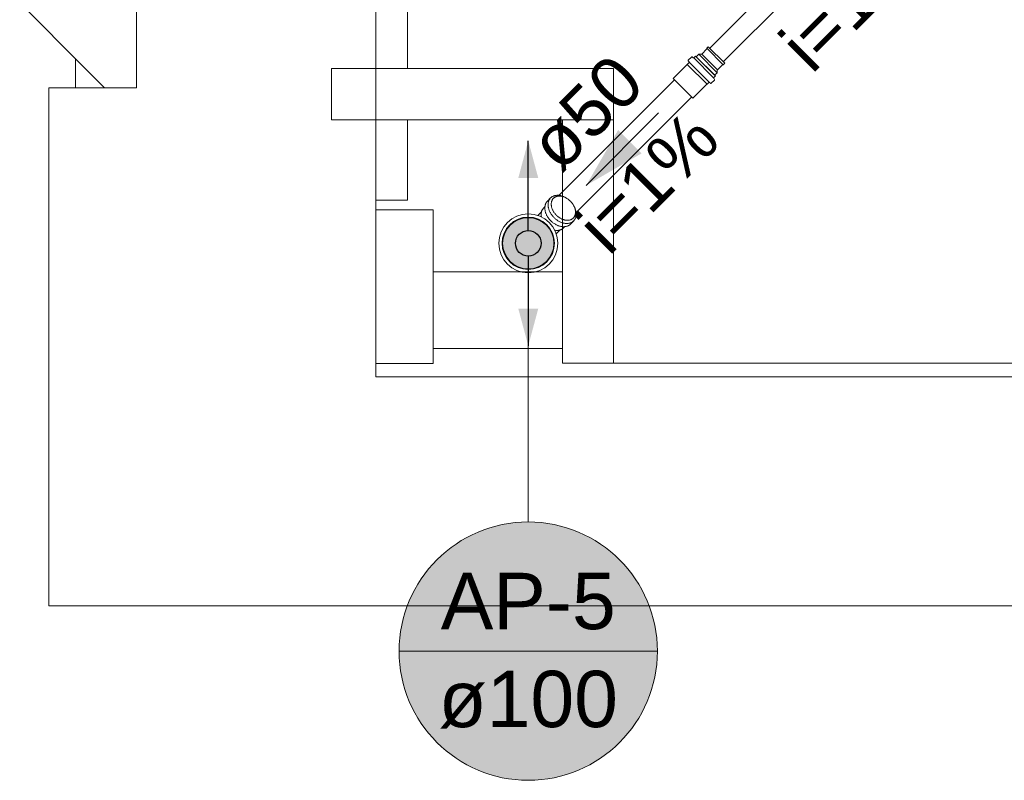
# Model space of a CAD drawing. Header units: millimetres. Extents: x -261 to 187, y -214 to 106.
# Tile 27 of 256: x -222.56 to -220.64, y -162.39 to -160.91. Entities that reach past the tile are written whole.
import ezdxf

# ---------------------------------------------------------------- set-up
doc = ezdxf.new("R2010")
doc.units = ezdxf.units.MM
doc.header["$LTSCALE"] = 0.005
doc.header["$MEASUREMENT"] = 0
doc.linetypes.add('NULL', pattern=[0])
doc.layers.get('0').update_dxf_attribs({"lineweight": 18})
for name, color, linetype, lineweight in [('AP-Colunas', 4, 'Continuous', 13), ('AP-Condutos', 4, 'Continuous', 25), ('AP-Condutos Ar condicionado', 4, 'Continuous', 25), ('AP-Indicação coluna', 5, 'Continuous', 13), ('AP-Sentido conduto Ar condicionado', 9, 'Continuous', 30), ('AP-Textos conduto Ar condicionado', 7, 'Continuous', 9), ('IFC-Elemento construtivo genérico-Contorno', 9, 'Continuous', 5), ('IFC-Laje-Contorno', 9, 'Continuous', 5), ('IFC-Parede padrão-Contorno', 9, 'Continuous', 5), ('IFC-Parede-Contorno', 9, 'Continuous', 5), ('IFC-Pilar-Contorno', 9, 'Continuous', 5), ('IFC-Viga-Contorno', 9, 'Continuous', 5), ('Simbolos', 5, 'Continuous', 20), ('Simbolos_int', 174, 'Continuous', 5)]:
    doc.layers.add(name, color=color, linetype=linetype, lineweight=lineweight)
doc.styles.add('Arial', font='arial.ttf')

msp = doc.modelspace()

# ---------------------------------------------------------------- hatches: boundary and pattern name
at = {"layer": 'AP-Colunas', "linetype": 'Continuous'}
msp.add_hatch(color=4, dxfattribs=at).paths.add_polyline_path([(-221.5166, -161.3455), (-221.5167, -161.3411), (-221.5173, -161.3368), (-221.5183, -161.3326), (-221.5196, -161.3284), (-221.5212, -161.3244), (-221.5233, -161.3205), (-221.5256, -161.3168), (-221.5283, -161.3134), (-221.5312, -161.3102), (-221.5344, -161.3072), (-221.5379, -161.3045), (-221.5416, -161.3022), (-221.5454, -161.3002), (-221.5495, -161.2985), (-221.5536, -161.2972), (-221.5579, -161.2963), (-221.5622, -161.2957), (-221.5666, -161.2955), (-221.5709, -161.2957), (-221.5752, -161.2963), (-221.5795, -161.2972), (-221.5837, -161.2985), (-221.5877, -161.3002), (-221.5916, -161.3022), (-221.5952, -161.3045), (-221.5987, -161.3072), (-221.6019, -161.3102), (-221.6049, -161.3134), (-221.6075, -161.3168), (-221.6099, -161.3205), (-221.6119, -161.3244), (-221.6135, -161.3284), (-221.6149, -161.3326), (-221.6158, -161.3368), (-221.6164, -161.3411), (-221.6166, -161.3455), (-221.6164, -161.3499), (-221.6158, -161.3542), (-221.6149, -161.3584), (-221.6135, -161.3626), (-221.6119, -161.3666), (-221.6099, -161.3705), (-221.6075, -161.3742), (-221.6049, -161.3776), (-221.6019, -161.3809), (-221.5987, -161.3838), (-221.5952, -161.3865), (-221.5916, -161.3888), (-221.5877, -161.3908), (-221.5837, -161.3925), (-221.5795, -161.3938), (-221.5752, -161.3947), (-221.5709, -161.3953), (-221.5666, -161.3955), (-221.5622, -161.3953), (-221.5579, -161.3947), (-221.5536, -161.3938), (-221.5495, -161.3925), (-221.5454, -161.3908), (-221.5416, -161.3888), (-221.5379, -161.3865), (-221.5344, -161.3838), (-221.5312, -161.3809), (-221.5283, -161.3776), (-221.5256, -161.3742), (-221.5233, -161.3705), (-221.5212, -161.3666), (-221.5196, -161.3626), (-221.5183, -161.3584), (-221.5173, -161.3542), (-221.5167, -161.3499)])
at = {"layer": 'AP-Condutos', "linetype": 'Continuous'}
for points in [[(-221.5666, -161.1455), (-221.586, -161.2179), (-221.5471, -161.2179)], [(-221.5666, -161.5455), (-221.5471, -161.4731), (-221.586, -161.4731)]]:
    msp.add_hatch(color=151, dxfattribs=at).paths.add_polyline_path(points)
at = {"layer": 'AP-Indicação coluna', "linetype": 'Continuous'}
msp.add_hatch(color=161, dxfattribs=at).paths.add_polyline_path([(-221.3145, -162.1414), (-221.3154, -162.1194), (-221.3183, -162.0976), (-221.323, -162.0761), (-221.3297, -162.0551), (-221.3381, -162.0348), (-221.3482, -162.0153), (-221.36, -161.9968), (-221.3734, -161.9793), (-221.3883, -161.9631), (-221.4045, -161.9482), (-221.422, -161.9348), (-221.4405, -161.923), (-221.46, -161.9129), (-221.4803, -161.9045), (-221.5013, -161.8978), (-221.5228, -161.8931), (-221.5446, -161.8902), (-221.5666, -161.8893), (-221.5885, -161.8902), (-221.6103, -161.8931), (-221.6318, -161.8978), (-221.6528, -161.9045), (-221.6731, -161.9129), (-221.6926, -161.923), (-221.7112, -161.9348), (-221.7286, -161.9482), (-221.7448, -161.9631), (-221.7597, -161.9793), (-221.7731, -161.9968), (-221.7849, -162.0153), (-221.795, -162.0348), (-221.8035, -162.0551), (-221.8101, -162.0761), (-221.8148, -162.0976), (-221.8177, -162.1194), (-221.8187, -162.1414), (-221.8177, -162.1633), (-221.8148, -162.1851), (-221.8101, -162.2066), (-221.8035, -162.2276), (-221.795, -162.2479), (-221.7849, -162.2674), (-221.7731, -162.286), (-221.7597, -162.3034), (-221.7448, -162.3196), (-221.7286, -162.3345), (-221.7112, -162.3479), (-221.6926, -162.3597), (-221.6731, -162.3698), (-221.6528, -162.3783), (-221.6318, -162.3849), (-221.6103, -162.3896), (-221.5885, -162.3925), (-221.5666, -162.3935), (-221.5446, -162.3925), (-221.5228, -162.3896), (-221.5013, -162.3849), (-221.4803, -162.3783), (-221.46, -162.3698), (-221.4405, -162.3597), (-221.422, -162.3479), (-221.4045, -162.3345), (-221.3883, -162.3196), (-221.3734, -162.3034), (-221.36, -162.286), (-221.3482, -162.2674), (-221.3381, -162.2479), (-221.3297, -162.2276), (-221.323, -162.2066), (-221.3183, -162.1851), (-221.3154, -162.1633)])
at = {"layer": 'AP-Sentido conduto Ar condicionado', "linetype": 'Continuous'}
msp.add_hatch(color=7, dxfattribs=at).paths.add_polyline_path([(-221.4535, -161.2325), (-221.3453, -161.17), (-221.391, -161.1242)])

# ---------------------------------------------------------------- linework, layer by layer
for p, q in [((-221.228, -160.9761), (-221.218, -160.9661)), ((-221.218, -160.9647), (-221.2152, -160.9619)), ((-221.218, -160.9661), (-221.218, -160.9647)), ((-221.218, -160.9647), (-221.1858, -160.997)), ((-221.2152, -160.9619), (-221.1829, -160.9941)), ((-221.2386, -160.9817), (-221.2336, -160.9767)), ((-221.2386, -160.9817), (-221.2027, -161.0175)), ((-221.2336, -160.9767), (-221.1978, -161.0126)), ((-221.2336, -160.9767), (-221.2294, -160.9767)), ((-221.228, -160.9761), (-221.1972, -161.0069)), ((-221.1972, -161.0069), (-221.1872, -160.997)), ((-221.1872, -160.997), (-221.1858, -160.997)), ((-221.1858, -160.997), (-221.1829, -160.9941)), ((-221.2027, -161.0175), (-221.1978, -161.0126)), ((-221.1978, -161.0126), (-221.1978, -161.0084))]:
    msp.add_line(p, q)
for points in [[(-221.2294, -160.9767), (-221.2292, -160.9767), (-221.2291, -160.9767), (-221.2289, -160.9766), (-221.2287, -160.9766), (-221.2286, -160.9765), (-221.2284, -160.9764), (-221.2283, -160.9763), (-221.2281, -160.9762), (-221.228, -160.9761)], [(-221.1972, -161.0069), (-221.1973, -161.0071), (-221.1974, -161.0072), (-221.1975, -161.0074), (-221.1976, -161.0075), (-221.1976, -161.0077), (-221.1977, -161.0078), (-221.1977, -161.008), (-221.1977, -161.0082), (-221.1978, -161.0084)]]:
    msp.add_lwpolyline(points)
at = {"layer": 'AP-Colunas'}
msp.add_circle((-221.5666, -161.3455), 0.05, dxfattribs=at)
at = {"layer": 'AP-Condutos'}
for points in [[(-221.5666, -161.3205), (-221.5666, -161.1455)], [(-221.5666, -161.3705), (-221.5666, -161.5455)]]:
    msp.add_lwpolyline(points, dxfattribs=at)
msp.add_circle((-221.5666, -161.3455), 0.025, dxfattribs=at)
msp.add_circle((-221.5666, -161.3455), 0.025, dxfattribs=at)
at = {"layer": 'AP-Condutos Ar condicionado'}
for p, q in [((-220.8897, -160.642), (-221.2124, -160.9647)), ((-220.8631, -160.6686), (-221.1858, -160.9913)), ((-221.2813, -161.0266), (-221.5066, -161.252)), ((-221.2477, -161.0602), (-221.4731, -161.2856))]:
    msp.add_line(p, q, dxfattribs=at)
at = {"layer": 'AP-Indicação coluna'}
for p, q in [((-221.5666, -161.8893), (-221.5666, -161.3955)), ((-221.8187, -162.1414), (-221.3145, -162.1414))]:
    msp.add_line(p, q, dxfattribs=at)
msp.add_circle((-221.5666, -162.1414), 0.2521, dxfattribs=at)
msp.add_circle((-221.5666, -162.1414), 0.2521, dxfattribs=at)
at = {"layer": 'AP-Sentido conduto Ar condicionado'}
msp.add_lwpolyline([(-221.3121, -161.091), (-221.4535, -161.2325)], dxfattribs=at)
at = {"layer": 'IFC-Elemento construtivo genérico-Contorno', "lineweight": 5}
for p, q in [((-222.3315, -161.0422), (-222.3315, -159.5379)), ((-222.5596, -160.8762), (-222.4305, -161.0054)), ((-222.4305, -161.0054), (-222.3937, -161.0422)), ((-222.3937, -161.0422), (-222.3453, -161.0422))]:
    msp.add_line(p, q, dxfattribs=at)
at = {"layer": 'IFC-Laje-Contorno', "lineweight": 5}
for p, q in [((-221.8641, -161.0047), (-221.4, -161.0047)), ((-221.4, -161.5796), (-221.4, -161.0047)), ((-221.4, -161.5796), (-217.8291, -161.5796))]:
    msp.add_line(p, q, dxfattribs=at)
at = {"layer": 'IFC-Parede padrão-Contorno', "lineweight": 5}
for p, q in [((-221.9507, -161.0725), (-221.9507, -161.0047)), ((-221.9507, -161.0047), (-221.885, -161.0047)), ((-221.885, -161.0047), (-221.5114, -161.0047)), ((-221.5114, -161.0047), (-221.4, -161.0047)), ((-221.4, -161.0725), (-221.4, -161.0047)), ((-221.9507, -161.0927), (-221.9507, -161.0725)), ((-221.4, -161.0927), (-221.4, -161.0725)), ((-221.9507, -161.1047), (-221.9507, -161.0927)), ((-221.4, -161.1047), (-221.4, -161.0927)), ((-221.9507, -161.1047), (-221.885, -161.1047)), ((-221.885, -161.1047), (-221.5114, -161.1047)), ((-221.5114, -161.1047), (-221.4, -161.1047)), ((-221.5, -161.1614), (-221.5, -161.1047)), ((-221.4, -161.1614), (-221.4, -161.1047)), ((-221.5, -161.4835), (-221.5, -161.1614)), ((-221.4, -161.4835), (-221.4, -161.1614)), ((-221.5, -161.5796), (-221.5, -161.4835)), ((-221.4, -161.5796), (-221.4, -161.4835)), ((-221.5, -161.5796), (-221.488, -161.5796)), ((-221.488, -161.5796), (-221.4678, -161.5796)), ((-221.4678, -161.5796), (-221.4, -161.5796))]:
    msp.add_line(p, q, dxfattribs=at)
at = {"layer": 'IFC-Parede-Contorno', "lineweight": 5}
for p, q in [((-221.8641, -161.0594), (-221.8641, -160.8027)), ((-222.4507, -161.0422), (-222.4507, -160.9852)), ((-222.503, -161.0422), (-222.4791, -161.0422)), ((-222.503, -161.609), (-222.503, -161.0422)), ((-222.4791, -161.0422), (-222.3859, -161.0422)), ((-222.3859, -161.0422), (-222.3315, -161.0422)), ((-221.8641, -161.5384), (-221.8641, -161.0594)), ((-221.8641, -161.6061), (-221.8641, -161.5384)), ((-222.503, -161.6498), (-222.503, -161.609)), ((-221.8641, -161.6061), (-219.5043, -161.6061)), ((-222.503, -162.0532), (-222.503, -161.6498)), ((-222.503, -162.0532), (-218.8292, -162.0532))]:
    msp.add_line(p, q, dxfattribs=at)
at = {"layer": 'IFC-Pilar-Contorno', "lineweight": 5}
for p, q in [((-221.8641, -161.2803), (-221.7521, -161.2803)), ((-221.7521, -161.5803), (-221.7521, -161.2803)), ((-221.8641, -161.5803), (-221.7521, -161.5803))]:
    msp.add_line(p, q, dxfattribs=at)
at = {"layer": 'IFC-Viga-Contorno', "lineweight": 5}
for p, q in [((-221.8021, -161.0047), (-221.8021, -160.3785)), ((-221.8021, -161.2612), (-221.8021, -161.1047)), ((-221.8641, -161.2612), (-221.8021, -161.2612)), ((-221.7521, -161.4011), (-221.5, -161.4011)), ((-221.7521, -161.5511), (-221.5, -161.5511))]:
    msp.add_line(p, q, dxfattribs=at)
at = {"layer": 'Simbolos'}
for p, q in [((-221.2481, -160.9821), (-221.2543, -160.9883)), ((-221.2469, -160.9819), (-221.2443, -160.9835)), ((-221.24, -160.9802), (-221.243, -160.9833)), ((-221.24, -160.9802), (-221.2013, -161.0189)), ((-221.2561, -160.9966), (-221.2837, -161.0242)), ((-221.2527, -160.993), (-221.2561, -160.9963)), ((-221.2561, -160.9963), (-221.2561, -160.9966)), ((-221.2544, -160.9896), (-221.2527, -160.9917)), ((-221.203, -161.0259), (-221.2045, -161.0232)), ((-221.2013, -161.0189), (-221.2044, -161.022)), ((-221.2177, -161.035), (-221.2453, -161.0626)), ((-221.2174, -161.035), (-221.2177, -161.035)), ((-221.2141, -161.0317), (-221.2174, -161.035)), ((-221.2107, -161.0333), (-221.2127, -161.0316)), ((-221.2032, -161.0271), (-221.2093, -161.0333)), ((-221.5229, -161.2569), (-221.5292, -161.2632)), ((-221.5372, -161.2774), (-221.5341, -161.2744)), ((-221.5479, -161.291), (-221.5408, -161.2839)), ((-221.4954, -161.313), (-221.4985, -161.3161)), ((-221.4779, -161.3018), (-221.4842, -161.3081)), ((-221.512, -161.3268), (-221.505, -161.3198))]:
    msp.add_line(p, q, dxfattribs=at)
for points in [[(-221.2543, -160.9883), (-221.2544, -160.9884), (-221.2545, -160.9886), (-221.2546, -160.9887), (-221.2546, -160.9889), (-221.2546, -160.989), (-221.2546, -160.9892), (-221.2545, -160.9894), (-221.2545, -160.9895), (-221.2544, -160.9896)], [(-221.2469, -160.9819), (-221.247, -160.9819), (-221.2472, -160.9818), (-221.2473, -160.9818), (-221.2475, -160.9818), (-221.2476, -160.9818), (-221.2478, -160.9819), (-221.2479, -160.9819), (-221.248, -160.982), (-221.2481, -160.9821)], [(-221.2443, -160.9835), (-221.2441, -160.9835), (-221.244, -160.9836), (-221.2438, -160.9836), (-221.2437, -160.9836), (-221.2436, -160.9836), (-221.2434, -160.9835), (-221.2433, -160.9835), (-221.2432, -160.9834), (-221.243, -160.9833)], [(-221.2527, -160.993), (-221.2526, -160.9929), (-221.2526, -160.9927), (-221.2525, -160.9926), (-221.2525, -160.9924), (-221.2525, -160.9923), (-221.2525, -160.9921), (-221.2525, -160.9919), (-221.2526, -160.9918), (-221.2527, -160.9917)], [(-221.2044, -161.022), (-221.2045, -161.0221), (-221.2045, -161.0222), (-221.2046, -161.0224), (-221.2046, -161.0225), (-221.2047, -161.0226), (-221.2047, -161.0228), (-221.2046, -161.0229), (-221.2046, -161.0231), (-221.2045, -161.0232)], [(-221.2032, -161.0271), (-221.2031, -161.027), (-221.203, -161.0268), (-221.2029, -161.0267), (-221.2029, -161.0266), (-221.2029, -161.0264), (-221.2029, -161.0263), (-221.2029, -161.0261), (-221.2029, -161.026), (-221.203, -161.0259)], [(-221.2127, -161.0316), (-221.2129, -161.0315), (-221.213, -161.0315), (-221.2132, -161.0314), (-221.2133, -161.0314), (-221.2135, -161.0314), (-221.2136, -161.0314), (-221.2138, -161.0315), (-221.2139, -161.0316), (-221.2141, -161.0317)], [(-221.2107, -161.0333), (-221.2106, -161.0334), (-221.2104, -161.0335), (-221.2103, -161.0335), (-221.2101, -161.0336), (-221.2099, -161.0335), (-221.2098, -161.0335), (-221.2096, -161.0335), (-221.2095, -161.0334), (-221.2093, -161.0333)], [(-221.5156, -161.2527), (-221.5165, -161.2529), (-221.5174, -161.2533), (-221.5182, -161.2536), (-221.5191, -161.254), (-221.5199, -161.2545), (-221.5207, -161.255), (-221.5215, -161.2556), (-221.5222, -161.2562), (-221.5229, -161.2569)], [(-221.5051, -161.2522), (-221.5062, -161.252), (-221.5074, -161.2519), (-221.5086, -161.2519), (-221.5097, -161.2519), (-221.5109, -161.2519), (-221.5121, -161.252), (-221.5133, -161.2522), (-221.5144, -161.2524), (-221.5156, -161.2527)], [(-221.4947, -161.2558), (-221.4958, -161.2553), (-221.4969, -161.2547), (-221.498, -161.2542), (-221.4992, -161.2538), (-221.5003, -161.2534), (-221.5015, -161.253), (-221.5027, -161.2527), (-221.5039, -161.2524), (-221.5051, -161.2522)], [(-221.4921, -161.2574), (-221.4924, -161.2572), (-221.4927, -161.257), (-221.4929, -161.2568), (-221.4932, -161.2567), (-221.4935, -161.2565), (-221.4938, -161.2563), (-221.4941, -161.2562), (-221.4944, -161.256), (-221.4947, -161.2558)], [(-221.4844, -161.2633), (-221.4853, -161.2625), (-221.4862, -161.2617), (-221.4871, -161.2609), (-221.488, -161.2601), (-221.489, -161.2594), (-221.49, -161.2587), (-221.491, -161.258), (-221.4921, -161.2574), (-221.4931, -161.2568)], [(-221.5292, -161.2632), (-221.5298, -161.2639), (-221.5305, -161.2646), (-221.531, -161.2654), (-221.5315, -161.2662), (-221.532, -161.267), (-221.5324, -161.2678), (-221.5328, -161.2687), (-221.5331, -161.2696), (-221.5334, -161.2705)], [(-221.4778, -161.2721), (-221.4784, -161.271), (-221.4791, -161.27), (-221.4797, -161.269), (-221.4804, -161.268), (-221.4812, -161.267), (-221.4819, -161.266), (-221.4827, -161.2651), (-221.4835, -161.2642), (-221.4844, -161.2633)], [(-221.4769, -161.2736), (-221.477, -161.2733), (-221.4772, -161.2731), (-221.4774, -161.2728), (-221.4775, -161.2725), (-221.4777, -161.2722), (-221.4779, -161.2719), (-221.4781, -161.2716), (-221.4782, -161.2713), (-221.4784, -161.271)], [(-221.4733, -161.284), (-221.4735, -161.2828), (-221.4738, -161.2816), (-221.4741, -161.2804), (-221.4744, -161.2793), (-221.4748, -161.2781), (-221.4753, -161.277), (-221.4758, -161.2758), (-221.4763, -161.2747), (-221.4769, -161.2736)], [(-221.5372, -161.2774), (-221.5377, -161.278), (-221.5383, -161.2787), (-221.5387, -161.2793), (-221.5392, -161.28), (-221.5396, -161.2807), (-221.54, -161.2814), (-221.5403, -161.2822), (-221.5406, -161.283), (-221.5408, -161.2838)], [(-221.4779, -161.3018), (-221.4773, -161.3011), (-221.4767, -161.3004), (-221.4761, -161.2997), (-221.4756, -161.2989), (-221.4751, -161.298), (-221.4747, -161.2972), (-221.4743, -161.2963), (-221.474, -161.2954), (-221.4737, -161.2945)], [(-221.4737, -161.2945), (-221.4734, -161.2934), (-221.4732, -161.2922), (-221.4731, -161.291), (-221.473, -161.2899), (-221.4729, -161.2887), (-221.4729, -161.2875), (-221.473, -161.2863), (-221.4731, -161.2852), (-221.4733, -161.284)], [(-221.4916, -161.3123), (-221.4907, -161.3121), (-221.4898, -161.3118), (-221.4889, -161.3114), (-221.488, -161.311), (-221.4872, -161.3105), (-221.4864, -161.31), (-221.4856, -161.3094), (-221.4849, -161.3088), (-221.4842, -161.3081)], [(-221.5048, -161.3197), (-221.504, -161.3195), (-221.5033, -161.3192), (-221.5025, -161.3189), (-221.5018, -161.3185), (-221.5011, -161.3181), (-221.5004, -161.3177), (-221.4997, -161.3172), (-221.4991, -161.3167), (-221.4985, -161.3161)]]:
    msp.add_lwpolyline(points, dxfattribs=at)
msp.add_circle((-221.5666, -161.3455), 0.0576, dxfattribs=at)
at = {"layer": 'Simbolos_int'}
for p, q in [((-221.2436, -160.9839), (-221.2049, -161.0225)), ((-221.2561, -160.9963), (-221.2174, -161.035)), ((-221.2521, -160.9924), (-221.2134, -161.031)), ((-221.2837, -161.0242), (-221.2453, -161.0626))]:
    msp.add_line(p, q, dxfattribs=at)
for points in [[(-221.5229, -161.2569), (-221.5235, -161.2576), (-221.5242, -161.2583), (-221.5247, -161.2591), (-221.5252, -161.2599), (-221.5257, -161.2607), (-221.5261, -161.2615), (-221.5265, -161.2624), (-221.5268, -161.2633), (-221.5271, -161.2642)], [(-221.5111, -161.2541), (-221.5119, -161.2543), (-221.5126, -161.2546), (-221.5134, -161.2549), (-221.5141, -161.2552), (-221.5148, -161.2556), (-221.5155, -161.2561), (-221.5162, -161.2566), (-221.5168, -161.2571), (-221.5174, -161.2577)], [(-221.5021, -161.2537), (-221.5031, -161.2535), (-221.5041, -161.2534), (-221.5051, -161.2534), (-221.5061, -161.2534), (-221.5071, -161.2534), (-221.5081, -161.2535), (-221.5091, -161.2536), (-221.5101, -161.2538), (-221.5111, -161.254)], [(-221.4931, -161.2568), (-221.4941, -161.2563), (-221.495, -161.2558), (-221.496, -161.2554), (-221.497, -161.255), (-221.498, -161.2547), (-221.499, -161.2544), (-221.5, -161.2541), (-221.501, -161.2539), (-221.5021, -161.2537)], [(-221.5334, -161.2705), (-221.5337, -161.2717), (-221.5339, -161.2728), (-221.534, -161.274), (-221.5342, -161.2751), (-221.5342, -161.2763), (-221.5342, -161.2775), (-221.5341, -161.2787), (-221.534, -161.2798), (-221.5339, -161.281)], [(-221.5271, -161.2642), (-221.5274, -161.2654), (-221.5276, -161.2665), (-221.5277, -161.2677), (-221.5279, -161.2688), (-221.5279, -161.27), (-221.5279, -161.2712), (-221.5278, -161.2724), (-221.5277, -161.2735), (-221.5276, -161.2747)], [(-221.5276, -161.2747), (-221.5273, -161.2759), (-221.5271, -161.2771), (-221.5267, -161.2783), (-221.5264, -161.2795), (-221.526, -161.2806), (-221.5255, -161.2818), (-221.525, -161.2829), (-221.5245, -161.284), (-221.5239, -161.2851)], [(-221.521, -161.264), (-221.5212, -161.265), (-221.5214, -161.266), (-221.5216, -161.267), (-221.5217, -161.268), (-221.5217, -161.269), (-221.5217, -161.27), (-221.5216, -161.271), (-221.5215, -161.272), (-221.5214, -161.273)], [(-221.5214, -161.273), (-221.5212, -161.274), (-221.521, -161.2751), (-221.5207, -161.2761), (-221.5204, -161.2771), (-221.52, -161.2781), (-221.5197, -161.2791), (-221.5192, -161.28), (-221.5188, -161.281), (-221.5183, -161.2819)], [(-221.5174, -161.2577), (-221.518, -161.2583), (-221.5185, -161.2589), (-221.519, -161.2596), (-221.5194, -161.2602), (-221.5198, -161.2609), (-221.5202, -161.2617), (-221.5205, -161.2624), (-221.5208, -161.2632), (-221.521, -161.264)], [(-221.4747, -161.281), (-221.4749, -161.28), (-221.4751, -161.279), (-221.4754, -161.2779), (-221.4757, -161.2769), (-221.4761, -161.2759), (-221.4765, -161.2749), (-221.4769, -161.274), (-221.4773, -161.273), (-221.4778, -161.2721)], [(-221.5408, -161.2838), (-221.541, -161.2847), (-221.5412, -161.2857), (-221.5413, -161.2867), (-221.5414, -161.2877), (-221.5415, -161.2888), (-221.5415, -161.2898), (-221.5414, -161.2908), (-221.5413, -161.2918), (-221.5412, -161.2928)], [(-221.5412, -161.2928), (-221.5412, -161.2929), (-221.5411, -161.293), (-221.5411, -161.2931), (-221.5411, -161.2933), (-221.5411, -161.2934), (-221.5411, -161.2935), (-221.541, -161.2936), (-221.541, -161.2937), (-221.541, -161.2938)], [(-221.5339, -161.281), (-221.5336, -161.2822), (-221.5334, -161.2834), (-221.533, -161.2846), (-221.5327, -161.2858), (-221.5323, -161.2869), (-221.5318, -161.2881), (-221.5313, -161.2892), (-221.5308, -161.2903), (-221.5302, -161.2914)], [(-221.5302, -161.2914), (-221.5295, -161.2926), (-221.5288, -161.2938), (-221.528, -161.295), (-221.5272, -161.2962), (-221.5264, -161.2973), (-221.5255, -161.2984), (-221.5246, -161.2995), (-221.5236, -161.3005), (-221.5226, -161.3016)], [(-221.5239, -161.2851), (-221.5232, -161.2863), (-221.5225, -161.2875), (-221.5217, -161.2887), (-221.5209, -161.2899), (-221.5201, -161.291), (-221.5192, -161.2921), (-221.5183, -161.2932), (-221.5173, -161.2942), (-221.5163, -161.2953)], [(-221.5183, -161.2819), (-221.5177, -161.283), (-221.5171, -161.284), (-221.5164, -161.285), (-221.5157, -161.286), (-221.515, -161.287), (-221.5142, -161.288), (-221.5134, -161.2889), (-221.5126, -161.2898), (-221.5117, -161.2907)], [(-221.5163, -161.2953), (-221.5153, -161.2962), (-221.5142, -161.2972), (-221.5132, -161.2981), (-221.5121, -161.299), (-221.5109, -161.2999), (-221.5098, -161.3007), (-221.5086, -161.3014), (-221.5074, -161.3022), (-221.5061, -161.3029)], [(-221.5117, -161.2907), (-221.5109, -161.2915), (-221.51, -161.2924), (-221.509, -161.2931), (-221.5081, -161.2939), (-221.5071, -161.2946), (-221.5061, -161.2953), (-221.5051, -161.296), (-221.504, -161.2966), (-221.503, -161.2972)], [(-221.4787, -161.2963), (-221.4782, -161.2957), (-221.4776, -161.2951), (-221.4772, -161.2945), (-221.4767, -161.2938), (-221.4763, -161.2931), (-221.4759, -161.2923), (-221.4756, -161.2916), (-221.4753, -161.2908), (-221.4751, -161.29)], [(-221.4751, -161.29), (-221.4749, -161.289), (-221.4747, -161.2881), (-221.4745, -161.287), (-221.4745, -161.286), (-221.4744, -161.285), (-221.4744, -161.284), (-221.4745, -161.283), (-221.4746, -161.282), (-221.4747, -161.281)], [(-221.5226, -161.3016), (-221.5216, -161.3025), (-221.5205, -161.3035), (-221.5195, -161.3044), (-221.5184, -161.3053), (-221.5172, -161.3062), (-221.5161, -161.307), (-221.5149, -161.3077), (-221.5137, -161.3085), (-221.5124, -161.3092)], [(-221.5124, -161.3092), (-221.5113, -161.3098), (-221.5102, -161.3103), (-221.5091, -161.3108), (-221.508, -161.3112), (-221.5068, -161.3116), (-221.5056, -161.312), (-221.5045, -161.3123), (-221.5033, -161.3126), (-221.5021, -161.3128)], [(-221.5061, -161.3029), (-221.505, -161.3035), (-221.5039, -161.304), (-221.5028, -161.3045), (-221.5017, -161.3049), (-221.5005, -161.3053), (-221.4993, -161.3057), (-221.4982, -161.306), (-221.497, -161.3063), (-221.4958, -161.3065)], [(-221.503, -161.2972), (-221.502, -161.2977), (-221.5011, -161.2982), (-221.5001, -161.2986), (-221.4991, -161.299), (-221.4981, -161.2993), (-221.4971, -161.2996), (-221.4961, -161.2999), (-221.4951, -161.3002), (-221.494, -161.3004)], [(-221.5021, -161.3128), (-221.5009, -161.313), (-221.4997, -161.3131), (-221.4985, -161.3131), (-221.4974, -161.3132), (-221.4962, -161.3131), (-221.495, -161.313), (-221.4939, -161.3128), (-221.4927, -161.3126), (-221.4916, -161.3123)], [(-221.4958, -161.3065), (-221.4946, -161.3067), (-221.4934, -161.3068), (-221.4922, -161.3068), (-221.4911, -161.3068), (-221.4899, -161.3068), (-221.4887, -161.3067), (-221.4876, -161.3065), (-221.4864, -161.3063), (-221.4853, -161.306)], [(-221.4941, -161.3003), (-221.4931, -161.3005), (-221.4921, -161.3006), (-221.491, -161.3006), (-221.49, -161.3006), (-221.489, -161.3006), (-221.488, -161.3005), (-221.487, -161.3004), (-221.486, -161.3002), (-221.485, -161.3)], [(-221.4853, -161.306), (-221.4844, -161.3058), (-221.4835, -161.3055), (-221.4826, -161.3051), (-221.4817, -161.3047), (-221.4809, -161.3042), (-221.4801, -161.3037), (-221.4793, -161.3031), (-221.4786, -161.3025), (-221.4779, -161.3018)], [(-221.485, -161.3), (-221.4843, -161.2997), (-221.4835, -161.2995), (-221.4827, -161.2991), (-221.482, -161.2988), (-221.4813, -161.2984), (-221.4806, -161.2979), (-221.4799, -161.2974), (-221.4793, -161.2969), (-221.4787, -161.2963)], [(-221.5149, -161.3199), (-221.5148, -161.3199), (-221.5147, -161.32), (-221.5145, -161.32), (-221.5144, -161.32), (-221.5143, -161.32), (-221.5142, -161.3201), (-221.5141, -161.3201), (-221.5139, -161.3201), (-221.5138, -161.3201)], [(-221.5138, -161.3201), (-221.5128, -161.3203), (-221.5118, -161.3204), (-221.5108, -161.3204), (-221.5098, -161.3204), (-221.5088, -161.3204), (-221.5078, -161.3203), (-221.5068, -161.3202), (-221.5058, -161.32), (-221.5048, -161.3197)]]:
    msp.add_lwpolyline(points, dxfattribs=at)
msp.add_circle((-221.5666, -161.3455), 0.0511, dxfattribs=at)

# ---------------------------------------------------------------- texts
at = {"layer": 'AP-Indicação coluna', "linetype": 'NULL', "char_height": 0.11, "attachment_point": 8, "line_spacing_factor": 0.6, "style": 'Arial'}
for s, insert, width in [('AP-5', (-221.5666, -162.1001), 0.683308), ('ø100', (-221.5666, -162.2927), 0.700412)]:
    msp.add_mtext(s, dxfattribs=dict(at, insert=insert, width=width))
at = {"layer": 'AP-Textos conduto Ar condicionado', "linetype": 'NULL', "char_height": 0.1, "attachment_point": 8, "rotation": 45.0001, "line_spacing_factor": 0.6, "style": 'Arial'}
for s, insert, width in [('i=1%', (-220.9012, -160.9066), 0.628963), ('ø50', (-221.4175, -161.1271), 0.481402), ('i=1%', (-221.2975, -161.2617), 0.628963)]:
    msp.add_mtext(s, dxfattribs=dict(at, insert=insert, width=width))

doc.saveas('drawing.dxf')
